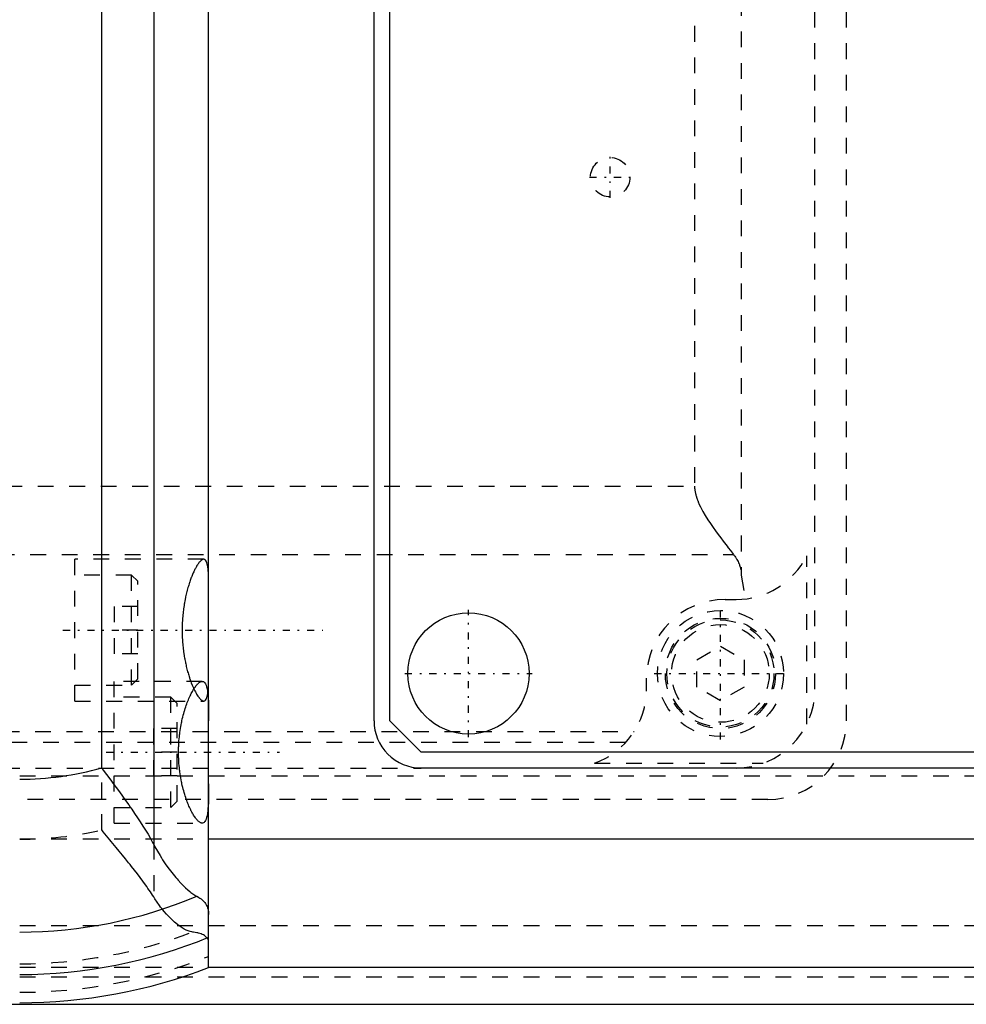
# Model space of a CAD drawing. Extents: x -614 to 147, y -88 to 88.
# Tile 5 of 9: x -216 to -156, y -62 to 0. Entities that reach past the tile are written whole.
import ezdxf

# ---------------------------------------------------------------- set-up
doc = ezdxf.new("R2010")
doc.units = 0
doc.linetypes.add('CENTER', pattern=[1.5, 0.45, -0.5, 0.05, -0.5])
doc.linetypes.add('DASHED', pattern=[2, 1, -1])
for name, color, linetype in [('AM_0', 7, 'CONTINUOUS'), ('AM_3', 7, 'DASHED'), ('AM_7', 7, 'CENTER')]:
    doc.layers.add(name, color=color, linetype=linetype)

msp = doc.modelspace()

# ---------------------------------------------------------------- linework, layer by layer
at = {"layer": 'AM_0', "color": 7, "linetype": 'CONTINUOUS'}
for p, q in [((-204.5, -60.16985723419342), (-204.5, 60.16985723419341)), ((-207.9913386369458, 52.34920842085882), (-207.9913386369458, -52.34920842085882)), ((-211.2930709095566, -47.49250735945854), (-211.2930709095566, 47.49250735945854)), ((-194, -44.5), (-194, 44.5)), ((-193, -44.5), (-193, 44.5)), ((-191, -46.5), (-193, -44.5)), ((43, -46.5), (-191, -46.5)), ((43, -47.5), (-191, -47.5)), ((-204.5, -52), (60, -52)), ((-204.5, -60.15), (60, -60.15)), ((-328.5, -62.5), (60, -62.5))]:
    msp.add_line(p, q, dxfattribs=at)
for points in [[(-204.9106412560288, -51, 0), (-204.9237588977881, -50.99955596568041, 0), (-204.9507802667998, -50.99597345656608, 0), (-204.9788294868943, -50.98873851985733, 0), (-204.9932306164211, -50.98373226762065, 0), (-205.0078773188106, -50.97779172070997, 0), (-205.0378891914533, -50.96308761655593, 0), (-205.0688256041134, -50.94459433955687, 0), (-205.1006426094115, -50.92229291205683, 0), (-205.1332923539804, -50.89617631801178, 0), (-205.1667229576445, -50.86624901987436, 0), (-205.1837135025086, -50.84986105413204, 0), (-205.2008775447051, -50.83252757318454, 0), (-205.2356944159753, -50.79504062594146, 0), (-205.2711075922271, -50.75382850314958, 0), (-205.307047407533, -50.70894259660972, 0), (-205.3434411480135, -50.66044456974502, 0), (-205.3802178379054, -50.6083994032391, 0), (-205.3987296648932, -50.58106505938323, 0), (-205.4173108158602, -50.55286970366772, 0), (-205.4546403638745, -50.49394127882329, 0), (-205.4921233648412, -50.43171142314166, 0), (-205.5108958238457, -50.3993916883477, 0), (-205.5296745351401, -50.36628770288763, 0), (-205.5672071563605, -50.29778731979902, 0), (-205.6046338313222, -50.22633632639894, 0), (-205.6232801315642, -50.18954593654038, 0), (-205.6418672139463, -50.15206878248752, 0), (-205.6788198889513, -50.07512761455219, 0), (-205.7154038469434, -49.99566671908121, 0), (-205.751531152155, -49.91385091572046, 0), (-205.7871148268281, -49.82985536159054, 0), (-205.8220697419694, -49.74386480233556, 0), (-205.8392855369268, -49.70018152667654, 0), (-205.8563135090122, -49.6560726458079, 0), (-205.8900975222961, -49.56577889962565, 0), (-205.9236907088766, -49.47209632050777, 0), (-205.9569771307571, -49.37511400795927, 0), (-205.9898402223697, -49.27493361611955, 0), (-206.0221640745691, -49.17166711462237, 0), (-206.0380879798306, -49.11891398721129, 0), (-206.053834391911, -49.06543515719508, 0), (-206.0847394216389, -48.95636521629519, 0), (-206.1147704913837, -48.84459077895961, 0), (-206.1438214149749, -48.73025503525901, 0), (-206.1717888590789, -48.61351199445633, 0), (-206.1985734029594, -48.49452501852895, 0), (-206.2114923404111, -48.43424323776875, 0), (-206.2240805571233, -48.37346507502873, 0), (-206.2482217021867, -48.25050874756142, 0), (-206.2709180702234, -48.12581799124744, 0), (-206.2921012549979, -47.9995308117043, 0), (-206.3117002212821, -47.87183887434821, 0), (-206.3296507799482, -47.742945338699, 0), (-206.337990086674, -47.67811342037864, 0), (-206.3458970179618, -47.61306029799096, 0), (-206.3603921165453, -47.48239831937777, 0), (-206.3730989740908, -47.35117573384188, 0), (-206.3839905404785, -47.21960855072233, 0), (-206.3930495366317, -47.08791724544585, 0), (-206.4002686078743, -46.95633048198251, 0), (-206.4031887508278, -46.89064940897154, 0), (-206.4056509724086, -46.82508265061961, 0), (-206.4092108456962, -46.69441083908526, 0), (-206.4109735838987, -46.56455172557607, 0), (-206.4111919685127, -46.49999999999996, 0), (-206.4109735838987, -46.43544827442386, 0), (-206.4092108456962, -46.30558916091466, 0), (-206.4056509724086, -46.17491734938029, 0), (-206.4031887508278, -46.10935059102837, 0), (-206.4002686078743, -46.04366951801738, 0), (-206.3930495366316, -45.91208275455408, 0), (-206.3839905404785, -45.78039144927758, 0), (-206.3730989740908, -45.64882426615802, 0), (-206.3603921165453, -45.51760168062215, 0), (-206.3458970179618, -45.38693970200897, 0), (-206.337990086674, -45.32188657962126, 0), (-206.3296507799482, -45.25705466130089, 0), (-206.3117002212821, -45.12816112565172, 0), (-206.2921012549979, -45.00046918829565, 0), (-206.2709180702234, -44.87418200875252, 0), (-206.2482217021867, -44.74949125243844, 0), (-206.2240805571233, -44.62653492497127, 0), (-206.211492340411, -44.56575676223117, 0), (-206.1985734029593, -44.505474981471, 0), (-206.1717888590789, -44.38648800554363, 0), (-206.1438214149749, -44.26974496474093, 0), (-206.1147704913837, -44.15540922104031, 0), (-206.0847394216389, -44.04363478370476, 0), (-206.053834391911, -43.93456484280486, 0), (-206.0380879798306, -43.88108601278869, 0), (-206.0221640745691, -43.82833288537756, 0), (-205.9898402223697, -43.72506638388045, 0), (-205.9569771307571, -43.62488599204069, 0), (-205.9236907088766, -43.52790367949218, 0), (-205.8900975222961, -43.43422110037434, 0), (-205.8563135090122, -43.34392735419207, 0), (-205.8392855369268, -43.29981847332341, 0), (-205.8220697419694, -43.25613519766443, 0), (-205.7871148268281, -43.17014463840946, 0), (-205.751531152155, -43.08614908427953, 0), (-205.7154038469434, -43.00433328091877, 0), (-205.6788198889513, -42.92487238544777, 0), (-205.6418672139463, -42.84793121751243, 0), (-205.6232801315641, -42.81045406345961, 0), (-205.6046338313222, -42.77366367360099, 0), (-205.5672071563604, -42.70221268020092, 0), (-205.5296745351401, -42.63371229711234, 0), (-205.5108958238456, -42.60060831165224, 0), (-205.4921233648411, -42.56828857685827, 0), (-205.4546403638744, -42.50605872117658, 0), (-205.4173108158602, -42.44713029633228, 0), (-205.3987296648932, -42.41893494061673, 0), (-205.3802178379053, -42.39160059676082, 0), (-205.3434411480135, -42.33955543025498, 0), (-205.307047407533, -42.29105740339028, 0), (-205.2711075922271, -42.24617149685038, 0), (-205.2356944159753, -42.2049593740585, 0), (-205.200877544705, -42.16747242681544, 0), (-205.1837135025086, -42.15013894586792, 0), (-205.1667229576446, -42.13375098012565, 0), (-205.1332923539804, -42.10382368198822, 0), (-205.1006426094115, -42.07770708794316, 0), (-205.0688256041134, -42.05540566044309, 0), (-205.0378891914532, -42.03691238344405, 0), (-205.0078773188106, -42.02220827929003, 0), (-204.9932306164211, -42.01626773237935, 0), (-204.9788294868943, -42.01126148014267, 0), (-204.9507802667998, -42.00402654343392, 0), (-204.9237588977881, -42.00044403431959, 0), (-204.9106412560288, -42, 0)], [(-204.9106412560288, -42, 0), (-204.8839144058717, -42.00193948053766, 0), (-204.8325353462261, -42.01782028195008, 0), (-204.7843755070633, -42.05035668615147, 0), (-204.7616452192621, -42.07304491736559, 0), (-204.7398746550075, -42.10006996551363, 0), (-204.6993463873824, -42.1671968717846, 0), (-204.6629900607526, -42.25168613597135, 0), (-204.6308921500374, -42.35320030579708, 0), (-204.6030098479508, -42.47122632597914, 0), (-204.579220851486, -42.60499051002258, 0), (-204.5688041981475, -42.67744422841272, 0), (-204.5593322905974, -42.75340475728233, 0), (-204.5430753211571, -42.91514113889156, 0), (-204.5301237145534, -43.08862696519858, 0), (-204.5201115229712, -43.27202177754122, 0), (-204.5125666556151, -43.46571894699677, 0), (-204.5070263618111, -43.67392668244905, 0), (-204.5049431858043, -43.78323091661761, 0), (-204.5032781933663, -43.89580341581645, 0), (-204.5010672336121, -44.130105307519, 0), (-204.5001059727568, -44.37543920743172, 0), (-204.5, -44.50175677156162, 0)], [(-211.2930709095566, -47.49250735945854, 0), (-211.1903286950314, -47.63225330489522, 0), (-210.9848059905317, -47.91141299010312, 0), (-210.7795768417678, -48.1900329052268, 0), (-210.6772029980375, -48.32910529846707, 0), (-210.5750601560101, -48.46800121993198, 0), (-210.3716817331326, -48.74521153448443, 0), (-210.1698750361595, -49.02156357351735, 0), (-209.9700822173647, -49.2969637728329, 0), (-209.7727554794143, -49.57132572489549, 0), (-209.578358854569, -49.84457044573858, 0), (-209.482408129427, -49.98075120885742, 0), (-209.3873919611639, -50.11659560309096, 0), (-209.2005779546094, -50.38700226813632, 0), (-209.0185207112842, -50.65557826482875, 0), (-208.8417824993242, -50.9221966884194, 0), (-208.6709377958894, -51.18674321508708, 0), (-208.5065755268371, -51.44911734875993, 0), (-208.4270141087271, -51.57946233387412, 0), (-208.3493024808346, -51.70923314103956, 0), (-208.1997480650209, -51.96701927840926, 0), (-208.0585705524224, -52.22241842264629, 0), (-207.9913386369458, -52.34920842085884, 0)], [(-204.5, -48.49824322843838, 0), (-204.5001059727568, -48.62456079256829, 0), (-204.5010672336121, -48.86989469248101, 0), (-204.5032781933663, -49.10419658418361, 0), (-204.5049431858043, -49.2167690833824, 0), (-204.5070263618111, -49.32607331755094, 0), (-204.5125666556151, -49.53428105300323, 0), (-204.5201115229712, -49.72797822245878, 0), (-204.5301237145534, -49.91137303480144, 0), (-204.5430753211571, -50.08485886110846, 0), (-204.5593322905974, -50.24659524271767, 0), (-204.5688041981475, -50.32255577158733, 0), (-204.579220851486, -50.39500948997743, 0), (-204.6030098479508, -50.52877367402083, 0), (-204.6308921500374, -50.64679969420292, 0), (-204.6629900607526, -50.74831386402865, 0), (-204.6993463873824, -50.83280312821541, 0), (-204.7398746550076, -50.8999300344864, 0), (-204.7616452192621, -50.92695508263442, 0), (-204.7843755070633, -50.94964331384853, 0), (-204.8325353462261, -50.98217971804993, 0), (-204.8839144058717, -50.99806051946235, 0), (-204.9106412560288, -51, 0)], [(-207.9913386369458, -52.34920842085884, 0), (-207.912121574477, -52.49830336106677, 0), (-207.7510059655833, -52.78690564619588, 0), (-207.5870616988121, -53.06270623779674, 0), (-207.5043014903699, -53.19579588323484, 0), (-207.42115751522, -53.32567122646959, 0), (-207.2541319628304, -53.5757516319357, 0), (-207.0867941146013, -53.81288335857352, 0), (-206.9199237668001, -54.03698834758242, 0), (-206.7542710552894, -54.24797654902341, 0), (-206.5905555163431, -54.44574836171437, 0), (-206.5096747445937, -54.5396056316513, 0), (-206.4296239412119, -54.63001979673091, 0), (-206.2722993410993, -54.8005305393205, 0), (-206.1191282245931, -54.95729747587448, 0), (-205.9706228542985, -55.10031763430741, 0), (-205.8272640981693, -55.22956798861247, 0), (-205.6895025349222, -55.34500675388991, 0), (-205.6228534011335, -55.39752890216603, 0), (-205.5577591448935, -55.44657458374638, 0), (-205.4324256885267, -55.53419554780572, 0), (-205.3138648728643, -55.60777778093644, 0), (-205.2572296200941, -55.63927137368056, 0)], [(-205.2572296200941, -55.63927137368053, 0), (-205.2145757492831, -55.66262519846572, 0), (-205.1331433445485, -55.71090775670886, 0), (-205.056867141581, -55.76127320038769, 0), (-205.0206570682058, -55.78722875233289, 0), (-204.9857284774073, -55.81369419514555, 0), (-204.9197013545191, -55.8681360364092, 0), (-204.8587523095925, -55.92455685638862, 0), (-204.8028403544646, -55.98290788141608, 0), (-204.751917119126, -56.04313356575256, 0), (-204.705927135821, -56.10517150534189, 0), (-204.684762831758, -56.13684874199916, 0), (-204.6648078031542, -56.16895264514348, 0), (-204.6284893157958, -56.23440161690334, 0), (-204.5968939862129, -56.30143866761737, 0), (-204.5697419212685, -56.37052793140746, 0), (-204.5469182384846, -56.44207616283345, 0), (-204.5285136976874, -56.51606434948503, 0), (-204.5209945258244, -56.55396565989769, 0), (-204.5146101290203, -56.59246682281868, 0), (-204.5052804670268, -56.67125144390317, 0), (-204.5005888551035, -56.75237984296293, 0), (-204.5, -56.79380933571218, 0)]]:
    msp.add_polyline3d(points, dxfattribs=at)
msp.add_circle((-188, -41.5), 3.846626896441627, dxfattribs=at)
for centre, radius, start, end in [((-191, -44.49999999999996), 3.000000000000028, 179.9999991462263, 270), ((-216.5000000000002, -28.99999999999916), 19.2115834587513, 270, 285.7256092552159), ((-216.5000000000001, -28.99999999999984), 28.9145407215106, 270, 292.881566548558), ((-216.5000000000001, -28.99999999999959), 31.60858438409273, 270, 292.3116145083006), ((-216.5, -28.99999999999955), 33.40000000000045, 270, 291.0560731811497)]:
    msp.add_arc(centre, radius, start, end, dxfattribs=at)
at = {"layer": 'AM_3', "color": 6, "linetype": 'DASHED'}
for p, q in [((-207.9913386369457, 55.68716228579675), (-207.9913386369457, -55.68716228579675)), ((-211.2930709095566, -51.43060403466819), (-211.2930709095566, 51.43060403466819)), ((-164, -44.5), (-164, 44.5)), ((-166, -42.5), (-166, 42.5)), ((-170.675, 35.2496786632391), (-170.675, -35.2496786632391)), ((-173.65, 29.60000000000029), (-173.65, -29.60000000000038)), ((-319.3499999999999, -29.6000000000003), (-173.65, -29.6000000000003)), ((-321.8271837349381, -33.95000000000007), (-171.1728162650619, -33.95000000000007)), ((-204.814345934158, -34.25), (-213, -34.25)), ((-213, -43.25), (-213, -34.25)), ((-166.5230127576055, -44.72633897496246), (-166.5230127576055, -34.02883897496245)), ((-209.4, -35.25), (-213, -35.25)), ((-209, -35.64999999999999), (-209.4, -35.24999999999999)), ((-209.4, -42.25), (-209.4, -35.25)), ((-170.675, -35.2496786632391), (-170.433451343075, -36.77029856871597)), ((-209, -41.85), (-209, -35.65)), ((-171.6975, -36.80249999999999), (-171, -36.80249999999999)), ((-210.5, -37.25), (-210.5, -40.25)), ((-209, -37.25), (-210.5, -37.25)), ((-209, -38.75), (-210.5, -38.75)), ((-173.5, -40.63397459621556), (-172, -39.76794919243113)), ((-172, -39.76794919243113), (-170.5, -40.63397459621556)), ((-209, -40.25), (-210.5, -40.25)), ((-173.5, -42.36602540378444), (-173.5, -40.63397459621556)), ((-170.5, -40.63397459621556), (-170.5, -42.36602540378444)), ((-209.4, -42.25000000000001), (-209, -41.85000000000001)), ((-176.6975, -42.5), (-176.6975, -41.80249999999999)), ((-213, -42.25), (-209.4, -42.25)), ((-204.9106412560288, -42), (-210.5, -42)), ((-210.5, -51), (-210.5, -42)), ((-172, -43.23205080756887), (-173.5, -42.36602540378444)), ((-170.5, -42.36602540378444), (-172, -43.23205080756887)), ((-206.9, -43), (-210.5, -43)), ((-206.5, -43.39999999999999), (-206.9, -42.99999999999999)), ((-206.9, -50), (-206.9, -43)), ((-213, -43.25), (-204.814345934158, -43.25)), ((-206.5, -49.6), (-206.5, -43.4)), ((-208, -45), (-208, -48)), ((-206.5, -45), (-208, -45)), ((-315.5202161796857, -45.18530635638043), (-177.4797838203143, -45.18530635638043)), ((-315.0143054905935, -45.85), (-177.9856945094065, -45.85)), ((-206.5, -46.5), (-208, -46.5)), ((-227.5, -47.5), (-191, -47.5)), ((-179.9952415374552, -47.20131004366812), (-169.2977415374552, -47.20131004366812)), ((-328.5, -48), (60, -48)), ((-206.5, -48), (-208, -48)), ((-169, -49.5), (-324, -49.5)), ((-210.5, -50), (-206.9, -50)), ((-206.9, -50.00000000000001), (-206.5, -49.60000000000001)), ((-210.5, -51), (-204.9106412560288, -51)), ((-328.5, -52), (-204.5, -52)), ((-328.5, -57.50000000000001), (60, -57.50000000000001)), ((-328.5, -60.15), (-204.5, -60.15)), ((-328.5, -60.74999999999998), (60, -60.74999999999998))]:
    msp.add_line(p, q, dxfattribs=at)
for points in [[(-173.65, -29.60000000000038, 0), (-173.6486159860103, -29.62571239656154, 0), (-173.6450741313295, -29.67703692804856, 0), (-173.6405117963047, -29.72822492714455, 0), (-173.6378525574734, -29.75376655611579, 0), (-173.6349439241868, -29.779272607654, 0), (-173.6283869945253, -29.83017591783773, 0), (-173.6208589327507, -29.88093069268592, 0), (-173.6123789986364, -29.93153278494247, 0), (-173.6029676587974, -29.98197817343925, 0), (-173.5926464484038, -30.03226304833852, 0), (-173.5871516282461, -30.05734417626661, 0), (-173.5814378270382, -30.08238387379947, 0), (-173.5693650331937, -30.13233742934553, 0), (-173.5564519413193, -30.18212083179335, 0), (-173.542722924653, -30.2317315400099, 0), (-173.5282027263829, -30.28116734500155, 0), (-173.5129162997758, -30.33042647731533, 0), (-173.5049934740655, -30.35498966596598, 0), (-173.4968884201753, -30.37950838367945, 0), (-173.4801442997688, -30.42841145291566, 0), (-173.4627092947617, -30.47713382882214, 0), (-173.4537406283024, -30.50142669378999, 0), (-173.4446087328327, -30.52567371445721, 0), (-173.4258678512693, -30.57402933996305, 0), (-173.4065117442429, -30.62219892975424, 0), (-173.3966107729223, -30.64621339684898, 0), (-173.3865653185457, -30.67018067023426, 0), (-173.3660532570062, -30.71797267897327, 0), (-173.3449999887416, -30.76557297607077, 0), (-173.2673975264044, -30.93063254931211, 0), (-173.1224887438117, -31.20774852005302, 0), (-172.9665617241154, -31.47689985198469, 0), (-172.8038187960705, -31.73720839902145, 0), (-172.6380164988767, -31.98760653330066, 0), (-172.5550288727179, -32.10871829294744, 0), (-172.4725024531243, -32.2268946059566, 0), (-172.3102581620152, -32.4537887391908, 0), (-172.1488421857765, -32.67383491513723, 0), (-171.9841818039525, -32.89387984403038, 0), (-171.8199156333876, -33.11010528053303, 0), (-171.6595840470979, -33.31895432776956, 0), (-171.5819121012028, -33.41962395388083, 0), (-171.5064086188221, -33.51730559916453, 0), (-171.363304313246, -33.7023676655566, 0), (-171.2327532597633, -33.87177306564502, 0), (-171.1728162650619, -33.95000000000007, 0)], [(-204.814345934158, -34.25, 0), (-204.8229811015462, -34.25025381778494, 0), (-204.8406884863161, -34.25229803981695, 0), (-204.858972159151, -34.25641901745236, 0), (-204.8683272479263, -34.25926768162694, 0), (-204.8778227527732, -34.26264621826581, 0), (-204.8972290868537, -34.27100442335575, 0), (-204.9171782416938, -34.28151377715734, 0), (-204.937655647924, -34.29418988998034, 0), (-204.9586451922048, -34.30904399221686, 0), (-204.9801293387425, -34.32608313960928, 0), (-204.9910510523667, -34.33542323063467, 0), (-205.0020892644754, -34.34531046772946, 0), (-205.0245048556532, -34.36672534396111, 0), (-205.0473543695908, -34.39032312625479, 0), (-205.0706143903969, -34.4160950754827, 0), (-205.0942599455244, -34.44402842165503, 0), (-205.1182646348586, -34.47410647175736, 0), (-205.1303930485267, -34.48994350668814, 0), (-205.1426007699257, -34.50630875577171, 0), (-205.1672395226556, -34.54061120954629, 0), (-205.1921510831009, -34.57698639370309, 0), (-205.2046996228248, -34.59594182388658, 0), (-205.2173053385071, -34.61540454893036, 0), (-205.242676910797, -34.65584196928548, 0), (-205.2682353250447, -34.69826615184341, 0), (-205.2810742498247, -34.72021133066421, 0), (-205.2939473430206, -34.74263840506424, 0), (-205.3197787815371, -34.78891641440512, 0), (-205.3456946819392, -34.83705436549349, 0), (-205.3716594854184, -34.88700309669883, 0), (-205.3976372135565, -34.93871028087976, 0), (-205.423591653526, -34.992120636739, 0), (-205.4365488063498, -35.01944647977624, 0), (-205.4494865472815, -35.04717617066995, 0), (-205.4752857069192, -35.1038162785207, 0), (-205.5009527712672, -35.16197701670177, 0), (-205.5264511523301, -35.22159066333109, 0), (-205.5517442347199, -35.28258581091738, 0), (-205.5767955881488, -35.34488751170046, 0), (-205.5892193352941, -35.37650397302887, 0), (-205.6015691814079, -35.40841745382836, 0), (-205.6260295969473, -35.47309416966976, 0), (-205.6501422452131, -35.53883327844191, 0), (-205.6738819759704, -35.60557174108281, 0), (-205.6974623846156, -35.67394659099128, 0), (-205.720954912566, -35.74424927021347, 0), (-205.7326536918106, -35.78011178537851, 0), (-205.7443130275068, -35.81644164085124, 0), (-205.767489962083, -35.8904816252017, 0), (-205.7904389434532, -35.96632353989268, 0), (-205.813113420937, -36.04391846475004, 0), (-205.8354672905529, -36.12321465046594, 0), (-205.857455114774, -36.20415796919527, 0), (-205.8682977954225, -36.24522985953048, 0), (-205.879032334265, -36.28669240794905, 0), (-205.9001553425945, -36.37076009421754, 0), (-205.9207812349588, -36.45629991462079, 0), (-205.9408678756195, -36.5432471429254, 0), (-205.9603741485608, -36.63153378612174, 0), (-205.979260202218, -36.72108897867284, 0), (-205.9884585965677, -36.76631945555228, 0), (-205.9974876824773, -36.81183941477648, 0), (-206.0150199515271, -36.9037098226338, 0), (-206.0318222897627, -36.99662348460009, 0), (-206.0399395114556, -37.04344763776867, 0), (-206.047863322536, -37.09051031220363, 0), (-206.0631166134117, -37.1853190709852, 0), (-206.0775529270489, -37.28097066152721, 0), (-206.0844560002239, -37.32908612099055, 0), (-206.0911446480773, -37.37738025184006, 0), (-206.1038664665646, -37.47446029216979, 0), (-206.115695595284, -37.57212105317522, 0), (-206.1266119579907, -37.67027120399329, 0), (-206.1365983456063, -37.76881843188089, 0), (-206.1456405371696, -37.86767010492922, 0), (-206.1498039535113, -37.91718124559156, 0), (-206.1537273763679, -37.96673390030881, 0), (-206.1608507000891, -38.06591681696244, 0), (-206.1670052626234, -38.16512315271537, 0), (-206.1721888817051, -38.26425474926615, 0), (-206.1764025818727, -38.36321168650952, 0), (-206.1796506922, -38.46189299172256, 0), (-206.1809149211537, -38.51109861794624, 0), (-206.1819408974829, -38.56019736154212, 0), (-206.1832842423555, -38.65802389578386, 0), (-206.1836950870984, -38.75527482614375, 0), (-206.1831836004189, -38.85259138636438, 0), (-206.1817378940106, -38.95047476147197, 0), (-206.1793439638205, -39.04882503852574, 0), (-206.1777879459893, -39.09814373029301, 0), (-206.1759911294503, -39.14754123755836, 0), (-206.171672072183, -39.24652205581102, 0), (-206.1663828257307, -39.34566660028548, 0), (-206.1601227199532, -39.44487510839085, 0), (-206.1528942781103, -39.54404965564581, 0), (-206.144703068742, -39.64309484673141, 0), (-206.1402489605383, -39.69253989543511, 0), (-206.1355575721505, -39.74191788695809, 0), (-206.1254692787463, -39.84042641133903, 0), (-206.1144527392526, -39.93852778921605, 0), (-206.102525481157, -40.03612978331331, 0), (-206.0897078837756, -40.13314120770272, 0), (-206.0760230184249, -40.22947254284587, 0), (-206.0688632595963, -40.27735579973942, 0), (-206.0614964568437, -40.32503650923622, 0), (-206.0461560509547, -40.41974860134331, 0), (-206.0300309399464, -40.51353180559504, 0), (-206.0216821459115, -40.56006039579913, 0), (-206.013147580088, -40.60633573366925, 0), (-205.9955379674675, -40.6980880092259, 0), (-205.9772370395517, -40.78871204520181, 0), (-205.9678387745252, -40.83357743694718, 0), (-205.9582816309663, -40.87813275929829, 0), (-205.9387102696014, -40.96627708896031, 0), (-205.9185629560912, -41.0530744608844, 0), (-205.8978809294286, -41.13845721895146, 0), (-205.87670642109, -41.22236101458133, 0), (-205.8550824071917, -41.30472513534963, 0), (-205.8441154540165, -41.34531174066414, 0), (-205.8330525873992, -41.38549196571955, 0), (-205.8106616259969, -41.46460567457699, 0), (-205.7879550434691, -41.54201236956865, 0), (-205.7649790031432, -41.61766058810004, 0), (-205.7417800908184, -41.69150174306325, 0), (-205.718405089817, -41.76349052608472, 0), (-205.7066661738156, -41.79877710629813, 0), (-205.6949007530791, -41.83358527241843, 0), (-205.6713135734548, -41.90174829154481, 0), (-205.6475371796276, -41.96836663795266, 0), (-205.6355062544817, -42.00130909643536, 0)], [(-204.5, -35.96163560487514, 0), (-204.5001252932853, -35.87423064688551, 0), (-204.5011816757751, -35.70640497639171, 0), (-204.503419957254, -35.54831503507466, 0), (-204.5050374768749, -35.47215974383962, 0), (-204.5070325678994, -35.39738964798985, 0), (-204.5122679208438, -35.25256288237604, 0), (-204.5193455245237, -35.11489037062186, 0), (-204.5284723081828, -34.98531756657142, 0), (-204.5398376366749, -34.86466929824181, 0), (-204.5536064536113, -34.75366732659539, 0), (-204.561435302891, -34.70198161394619, 0), (-204.5699124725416, -34.6529306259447, 0), (-204.5888549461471, -34.56295613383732, 0), (-204.6105090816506, -34.48407514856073, 0), (-204.6349016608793, -34.41656176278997, 0), (-204.6620067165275, -34.36059436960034, 0), (-204.6917492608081, -34.31622395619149, 0), (-204.7075730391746, -34.29836809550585, 0), (-204.7240057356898, -34.28337273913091, 0), (-204.7585984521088, -34.26183951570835, 0), (-204.7952950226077, -34.25129329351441, 0), (-204.814345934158, -34.25, 0)], [(-171.1728162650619, -33.95000000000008, 0), (-171.1459576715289, -33.98356985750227, 0), (-171.0943764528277, -34.05126463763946, 0), (-171.0456685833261, -34.11966590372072, 0), (-171.0224012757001, -34.15411877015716, 0), (-170.9998630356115, -34.18873296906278, 0), (-170.956987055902, -34.25842475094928, 0), (-170.9170661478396, -34.32869979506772, 0), (-170.8801240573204, -34.39951630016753, 0), (-170.8461827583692, -34.47083214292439, 0), (-170.8152624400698, -34.54260490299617, 0), (-170.800940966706, -34.57864929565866, 0), (-170.7873814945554, -34.61479188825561, 0), (-170.7625565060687, -34.6873501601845, 0), (-170.7408022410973, -34.76023655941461, 0), (-170.7221316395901, -34.83340773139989, 0), (-170.7065558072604, -34.90682015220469, 0), (-170.6940840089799, -34.98043015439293, 0), (-170.6890145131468, -35.01729556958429, 0), (-170.6847236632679, -35.05419395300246, 0), (-170.6784803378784, -35.12806767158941, 0), (-170.6753577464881, -35.20200736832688, 0), (-170.6749673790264, -35.23898821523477, 0)], [(-204.814345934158, -43.25, 0), (-204.7952950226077, -43.24870670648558, 0), (-204.7585984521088, -43.23816048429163, 0), (-204.7240057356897, -43.21662726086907, 0), (-204.7075730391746, -43.20163190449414, 0), (-204.6917492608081, -43.18377604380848, 0), (-204.6620067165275, -43.13940563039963, 0), (-204.6349016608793, -43.08343823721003, 0), (-204.6105090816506, -43.01592485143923, 0), (-204.588854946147, -42.9370438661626, 0), (-204.5699124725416, -42.84706937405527, 0), (-204.561435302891, -42.79801838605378, 0), (-204.5536064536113, -42.74633267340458, 0), (-204.5398376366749, -42.63533070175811, 0), (-204.5284723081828, -42.51468243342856, 0), (-204.5193455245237, -42.38510962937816, 0), (-204.5122679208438, -42.24743711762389, 0), (-204.5070325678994, -42.10261035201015, 0), (-204.5050374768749, -42.02784025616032, 0), (-204.503419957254, -41.95168496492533, 0), (-204.5011816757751, -41.79359502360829, 0), (-204.5001252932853, -41.62576935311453, 0), (-204.5, -41.53836439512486, 0)], [(-205.6355062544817, -42.00130909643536, 0), (-205.6035461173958, -42.08642833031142, 0), (-205.5380769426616, -42.25060717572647, 0), (-205.4710824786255, -42.40553486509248, 0), (-205.4372188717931, -42.47912830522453, 0)], [(-205.4372188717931, -42.47912830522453, 0), (-205.4177598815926, -42.52003377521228, 0), (-205.3787703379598, -42.59901614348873, 0), (-205.3397875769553, -42.67406855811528, 0), (-205.3203368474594, -42.71006502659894, 0), (-205.3009333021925, -42.74501378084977, 0), (-205.2623268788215, -42.81169085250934, 0), (-205.2240839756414, -42.8739563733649, 0), (-205.186312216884, -42.93168996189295, 0), (-205.1491040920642, -42.98480136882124, 0), (-205.1125603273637, -43.03319479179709, 0), (-205.0945682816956, -43.0555960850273, 0), (-205.0767784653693, -43.07678872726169, 0), (-205.0418500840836, -43.1155201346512, 0), (-205.0078596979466, -43.14934569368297, 0), (-204.9748837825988, -43.1782426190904, 0), (-204.9429906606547, -43.2022085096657, 0), (-204.9122418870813, -43.2212605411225, 0), (-204.8973139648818, -43.22895488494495, 0), (-204.8826919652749, -43.23543675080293, 0), (-204.8543874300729, -43.24479759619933, 0), (-204.8273661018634, -43.24942693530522, 0), (-204.814345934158, -43.25, 0)], [(-207.9913386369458, -55.68716228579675, 0), (-208.0592168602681, -55.57944244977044, 0), (-208.2016815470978, -55.36151008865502, 0), (-208.3524810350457, -55.1403542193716, 0), (-208.4307872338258, -55.02860793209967, 0), (-208.5109183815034, -54.91610611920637, 0), (-208.6763274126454, -54.68891195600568, 0), (-208.8480651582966, -54.45893407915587, 0), (-209.0255063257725, -54.2263512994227, 0), (-209.2080395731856, -53.99135831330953, 0), (-209.3950653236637, -53.75416441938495, 0), (-209.4900643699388, -53.63482877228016, 0), (-209.585934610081, -53.51506673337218, 0), (-209.7800445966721, -53.27432674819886, 0), (-209.9769193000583, -53.03207285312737, 0), (-210.176097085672, -52.78844053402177, 0), (-210.377127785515, -52.54357312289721, 0), (-210.5795708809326, -52.29762170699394, 0), (-210.6811867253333, -52.17428875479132, 0), (-210.7829942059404, -52.05074479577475, 0), (-210.986973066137, -51.80310779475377, 0), (-211.1910896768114, -51.55488232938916, 0), (-211.2930709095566, -51.43060403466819, 0)], [(-205.512690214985, -57.91112941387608, 0), (-205.5671912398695, -57.90245774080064, 0), (-205.6800261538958, -57.87575290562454, 0), (-205.7977907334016, -57.83663151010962, 0), (-205.8584482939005, -57.81243691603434, 0), (-205.9202473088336, -57.78516372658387, 0), (-206.0471347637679, -57.72140962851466, 0), (-206.1781686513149, -57.64541824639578, 0), (-206.313041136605, -57.55722634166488, 0), (-206.4514206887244, -57.45685696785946, 0), (-206.5929514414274, -57.34431789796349, 0), (-206.6647804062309, -57.28348257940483, 0), (-206.7372175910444, -57.21963105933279, 0), (-206.8835581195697, -57.08302092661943, 0), (-207.0314330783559, -56.9346082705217, 0), (-207.1803159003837, -56.77447711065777, 0), (-207.329655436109, -56.60270441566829, 0), (-207.4788765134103, -56.4193574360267, 0), (-207.5532563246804, -56.32336134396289, 0), (-207.6273799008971, -56.2244912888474, 0), (-207.7745416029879, -56.01814707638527, 0), (-207.9197114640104, -55.80035085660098, 0), (-207.9913386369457, -55.68716228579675, 0)], [(-204.5, -58.58251625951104, 0), (-204.5007596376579, -58.55302916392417, 0), (-204.5068056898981, -58.49609502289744, 0), (-204.5188127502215, -58.44189315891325, 0), (-204.5270210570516, -58.41581936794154, 0), (-204.5366819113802, -58.39042960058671, 0), (-204.5604993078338, -58.34135171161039, 0), (-204.5904675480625, -58.29443375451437, 0), (-204.6266889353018, -58.24975523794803, 0), (-204.6692544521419, -58.20738640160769, 0), (-204.7182438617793, -58.16738778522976, 0), (-204.7451694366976, -58.14829349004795, 0), (-204.7737259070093, -58.12980990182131, 0), (-204.8357582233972, -58.0946932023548, 0), (-204.9043870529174, -58.06206806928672, 0), (-204.9796473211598, -58.03195459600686, 0), (-205.0615628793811, -58.00436243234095, 0), (-205.1501484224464, -57.97929033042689, 0), (-205.1969448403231, -57.96769598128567, 0), (-205.24540973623, -57.95672657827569, 0), (-205.3473388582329, -57.93665027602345, 0), (-205.4559167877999, -57.91903049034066, 0), (-205.512690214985, -57.91112941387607, 0)]]:
    msp.add_polyline3d(points, dxfattribs=at)
for centre, radius in [((-179, -10), 1.25), ((-172, -41.5), 4), ((-172, -41.5), 3.5), ((-172, -41.5), 3.400000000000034), ((-172, -41.5), 3.099999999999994)]:
    msp.add_circle(centre, radius, dxfattribs=at)
for centre, radius, start, end in [((-171, -31.80249999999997), 5.000000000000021, 270, 333.5595265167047), ((-171.6975, -41.80249999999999), 5.000000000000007, 90, 180), ((-181.6975, -42.49999999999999), 5.000000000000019, 289.9043959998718, 0), ((-171, -42.5), 5.000000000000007, 270, 0), ((-169.0000000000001, -44.49999999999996), 5.00000000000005, 270, 0), ((-216.5, -29.00000000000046), 23.02702994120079, 270, 283.0688927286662), ((-216.5000000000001, -28.99999999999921), 30.92853666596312, 270, 290.8086623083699), ((-216.4999999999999, -29.00000000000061), 32.73609524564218, 270, 291.5041026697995)]:
    msp.add_arc(centre, radius, start, end, dxfattribs=at)
at = {"layer": 'AM_7', "color": 4, "linetype": 'CENTER'}
for p, q in [((-179, -11.3125), (-179, -8.6875)), ((-180.3125, -10), (-177.6875, -10)), ((-188, -45.53895824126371), (-188, -37.46104175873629)), ((-172, -45.7), (-172, -37.3)), ((-213.75, -38.75000000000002), (-197.25, -38.75000000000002)), ((-192.0389582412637, -41.5), (-183.9610417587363, -41.5)), ((-176.2, -41.5), (-167.8, -41.5)), ((-211, -46.50000000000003), (-200, -46.50000000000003))]:
    msp.add_line(p, q, dxfattribs=at)

doc.saveas('drawing.dxf')
